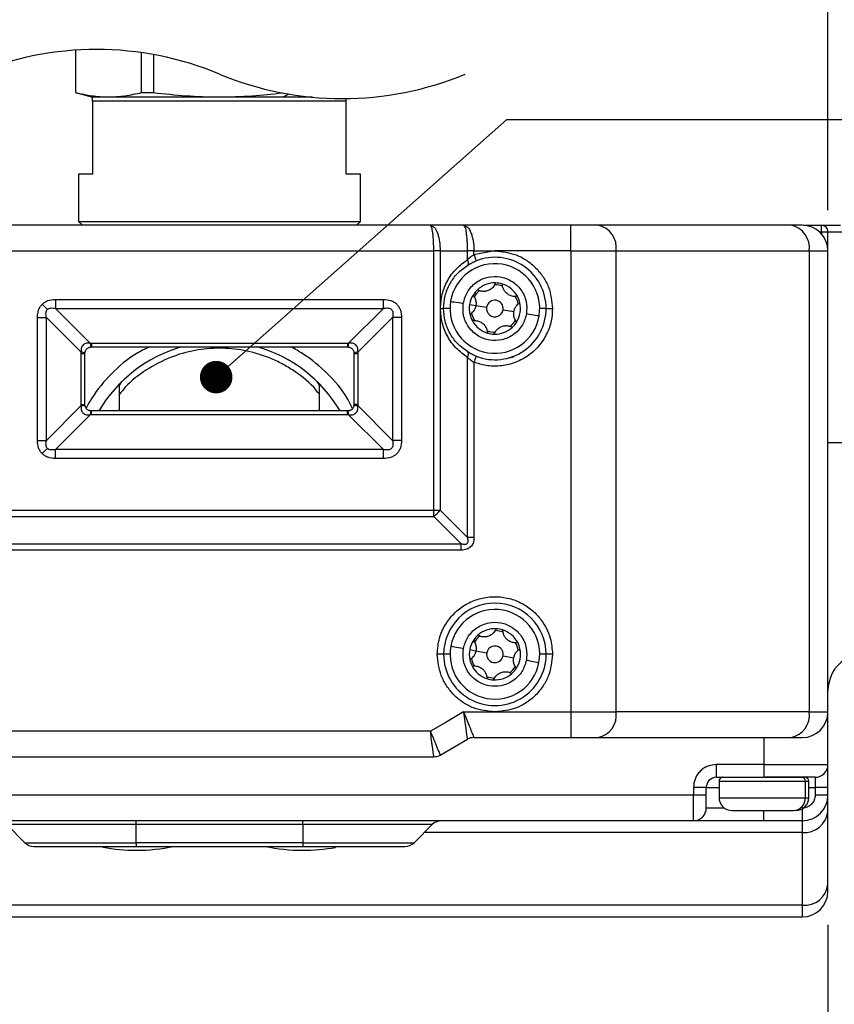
# Model space of a CAD drawing. Header units: millimetres. Extents: x 19 to 819, y 19 to 629.
# Tile 15 of 43: x 157 to 233, y 413 to 506. Entities that reach past the tile are written whole.
import ezdxf

# ---------------------------------------------------------------- set-up
doc = ezdxf.new("R2010")
doc.units = ezdxf.units.MM
doc.header["$LTSCALE"] = 3
doc.layers.add('DIMENSIONS', color=140, linetype='Continuous', lineweight=25)
doc.styles.add('SLDTEXTSTYLE0', font='TXT', dxfattribs={"width": 0.7})
doc.dimstyles.new('SLDDIMSTYLE0', dxfattribs={"dimtxt": 6.474023, "dimasz": 9.906, "dimexe": 0, "dimexo": 0.0625, "dimgap": 1.618506, "dimtad": 0, "dimtih": 1, "dimtoh": 1, "dimlfac": 0.833333, "dimrnd": 1e-09, "dimzin": 4, "dimdsep": 46, "dimtxsty": 'SLDTEXTSTYLE0', "dimsah": 1, "dimcen": 0.09, "dimadec": 0, "dimazin": 1, "dimtfac": 1, "dimtofl": 0, "dimtmove": 0, "dimatfit": 3, "dimfxl": 0, "dimfrac": 2, "dimtolj": 1, "dimtzin": 12, "dimarcsym": 0})
doc.dimstyles.new('SLDDIMSTYLE1', dxfattribs={"dimtxt": 6.474023, "dimasz": 9.906, "dimexe": 0, "dimexo": 0.0625, "dimgap": 1.618506, "dimtad": 0, "dimtih": 1, "dimtoh": 1, "dimlfac": 0.833333, "dimrnd": 1e-09, "dimzin": 4, "dimdsep": 46, "dimtxsty": 'SLDTEXTSTYLE0', "dimsah": 1, "dimcen": 0.09, "dimadec": 0, "dimazin": 1, "dimtfac": 1, "dimtmove": 0, "dimatfit": 0, "dimfxl": 0, "dimfrac": 2, "dimtolj": 1, "dimtzin": 12, "dimarcsym": 0})
doc.dimstyles.new('SLDDIMSTYLE6', dxfattribs={"dimtxt": 0.18, "dimasz": 3.048, "dimexe": 0, "dimexo": 0.0625, "dimgap": 0, "dimtad": 0, "dimtih": 1, "dimtoh": 1, "dimdec": 0, "dimrnd": 1e-09, "dimzin": 0, "dimdsep": 46, "dimtxsty": 'Standard', "dimblk1": 'DOT', "dimblk2": 'DOT', "dimsah": 1, "dimcen": 0.09, "dimadec": 0, "dimazin": 0, "dimtfac": 3.048, "dimtdec": 0, "dimtofl": 0, "dimtmove": 0, "dimatfit": 3, "dimldrblk": 'DOT', "dimfxl": 0, "dimfrac": 2, "dimtolj": 1, "dimtzin": 0, "dimarcsym": 0})

# ---------------------------------------------------------------- blocks, each defined once
blk = doc.blocks.new('_D_21')
at = {"layer": 'DIMENSIONS'}
for p, q in [((118.501, 487.747), (118.501, 569.31)), ((232.501, 487.747), (232.501, 569.31)), ((118.501, 559.785), (157.628, 559.785)), ((166.401, 559.785), (164.227, 559.785)), ((164.227, 559.785), (164.227, 549.496)), ((185.639, 559.785), (187.813, 559.785)), ((187.813, 559.785), (187.813, 549.496)), ((232.501, 559.785), (194.411, 559.785)), ((164.227, 549.496), (166.401, 549.496)), ((187.813, 549.496), (185.639, 549.496))]:
    blk.add_line(p, q, dxfattribs=at)
for points in [[(118.501, 559.785), (128.407, 558.261), (128.407, 561.309)], [(232.501, 559.785), (222.595, 561.309), (222.595, 558.261)]]:
    blk.add_solid(points, dxfattribs=at)
at = {"layer": 'DIMENSIONS', "char_height": 6.35, "attachment_point": 1, "style": 'SLDTEXTSTYLE0'}
for s, insert in [('95.0', (166.401, 569.42)), ('3.74', (166.401, 557.681))]:
    blk.add_mtext(s, dxfattribs=dict(at, insert=insert))
blk = doc.blocks.new('_D_22')
at = {"layer": 'DIMENSIONS'}
for p, q in [((106.501, 483.074), (106.501, 596.433)), ((244.501, 483.074), (244.501, 596.433)), ((106.501, 586.908), (157.628, 586.908)), ((166.401, 586.908), (164.227, 586.908)), ((164.227, 586.908), (164.227, 576.619)), ((185.639, 586.908), (187.813, 586.908)), ((187.813, 586.908), (187.813, 576.619)), ((244.501, 586.908), (194.411, 586.908)), ((164.227, 576.619), (166.401, 576.619)), ((187.813, 576.619), (185.639, 576.619))]:
    blk.add_line(p, q, dxfattribs=at)
for points in [[(106.501, 586.908), (116.407, 585.384), (116.407, 588.432)], [(244.501, 586.908), (234.595, 588.432), (234.595, 585.384)]]:
    blk.add_solid(points, dxfattribs=at)
at = {"layer": 'DIMENSIONS', "char_height": 6.35, "attachment_point": 1, "style": 'SLDTEXTSTYLE0'}
for s, insert in [('115.0', (163.708, 596.543)), ('4.53', (166.401, 584.805))]:
    blk.add_mtext(s, dxfattribs=dict(at, insert=insert))
blk = doc.blocks.new('_D_25')
at = {"layer": 'DIMENSIONS'}
for p, q in [((244.501, 448.8), (244.501, 391.269)), ((232.501, 420.778), (232.501, 391.269)), ((268.811, 406.85), (266.637, 406.85)), ((266.637, 406.85), (266.637, 396.561)), ((288.05, 406.85), (290.224, 406.85)), ((290.224, 406.85), (290.224, 396.561)), ((232.501, 400.794), (213.451, 400.794)), ((244.501, 400.794), (263.014, 400.794)), ((266.637, 396.561), (268.811, 396.561)), ((290.224, 396.561), (288.05, 396.561))]:
    blk.add_line(p, q, dxfattribs=at)
for points in [[(232.501, 400.794), (222.595, 402.318), (222.595, 399.27)], [(244.501, 400.794), (254.407, 399.27), (254.407, 402.318)]]:
    blk.add_solid(points, dxfattribs=at)
at = {"layer": 'DIMENSIONS', "char_height": 6.35, "attachment_point": 1, "style": 'SLDTEXTSTYLE0'}
for s, insert in [('10.0', (268.811, 416.485)), ('0.39', (268.811, 404.747)), ('SYM.', (267.824, 393.008))]:
    blk.add_mtext(s, dxfattribs=dict(at, insert=insert))
blk = doc.blocks.new('_Dot')
at = {"color": 0, "linetype": 'ByBlock', "lineweight": -2}
blk.add_line((-0.5, 0), (-1, 0), dxfattribs=at)
at = {"color": 0, "linetype": 'ByBlock', "const_width": 0.5}
blk.add_lwpolyline([(-0.25, 0, 1), (0.25, 0, 1)], format="xyb", close=True, dxfattribs=at)

msp = doc.modelspace()

# ---------------------------------------------------------------- linework, layer by layer
for p, q in [((162.001259, 502.743606), (162.001259, 498.770774)), ((162.016626, 502.744625), (162.016626, 498.770774)), ((168.201284, 498.770774), (168.201284, 502.511758)), ((169.316601, 502.331682), (169.316601, 498.770774)), ((162.001259, 498.770774), (163.62126, 498.336697)), ((162.016626, 498.770774), (162.001259, 498.770774)), ((184.205426, 498.336697), (163.62126, 498.336697)), ((163.62126, 497.976696), (163.62126, 498.336697)), ((168.201284, 498.770774), (169.316601, 498.770774)), ((181.987867, 498.629623), (181.441259, 498.336697)), ((187.381259, 497.976696), (187.381259, 498.206919)), ((187.381259, 497.976696), (163.62126, 497.976696)), ((163.62126, 497.976696), (163.62126, 491.136696)), ((187.381259, 491.136696), (187.381259, 497.976696)), ((162.30126, 491.136696), (162.30126, 486.696696)), ((163.62126, 491.136696), (162.30126, 491.136696)), ((188.701259, 491.136696), (187.381259, 491.136696)), ((188.701259, 486.696696), (188.701259, 491.136696)), ((195.258181, 486.336697), (155.744338, 486.336697)), ((162.30126, 486.696696), (188.701259, 486.696696)), ((162.30126, 486.696696), (162.661259, 486.336697)), ((188.34126, 486.336697), (188.701259, 486.696696)), ((198.375873, 486.336697), (195.258181, 486.336697)), ((208.415978, 486.336697), (198.375873, 486.336697)), ((208.415978, 483.936697), (208.415978, 486.336697)), ((210.961562, 486.336697), (208.415978, 486.336697)), ((229.046842, 486.336697), (210.961562, 486.336697)), ((230.101258, 486.336697), (229.046842, 486.336697)), ((230.217867, 486.336697), (231.901258, 486.336697)), ((231.901258, 485.736696), (231.901258, 486.336697)), ((231.901258, 486.336697), (233.69224, 486.336697)), ((231.68871, 485.736696), (231.901258, 485.736696)), ((231.901258, 485.736696), (232.501259, 485.736696)), ((231.901258, 485.736696), (231.901258, 485.524146)), ((232.501259, 483.936697), (232.501259, 485.736696)), ((232.501259, 485.736696), (234.036385, 485.736696)), ((155.422799, 483.936697), (195.57972, 483.936697)), ((195.57972, 459.658237), (195.57972, 483.936697)), ((196.179721, 483.936697), (195.57972, 483.936697)), ((196.179721, 483.936697), (196.179721, 459.658237)), ((196.179721, 483.936697), (198.740491, 483.936697)), ((198.740491, 483.116651), (198.740491, 483.936697)), ((199.34049, 483.936697), (198.740491, 483.936697)), ((199.34049, 483.568137), (199.34049, 483.936697)), ((199.34049, 483.936697), (201.30126, 483.936697)), ((201.30126, 483.936697), (199.34049, 483.568137)), ((208.415978, 483.936697), (201.30126, 483.936697)), ((208.415978, 483.936697), (208.415978, 440.736696)), ((208.415978, 483.936697), (212.658618, 483.936697)), ((212.658618, 440.736696), (212.658618, 483.936697)), ((212.658618, 483.936697), (230.743902, 483.936697)), ((230.743902, 483.936697), (230.743902, 440.736696)), ((230.743902, 483.936697), (232.501259, 483.936697)), ((232.501259, 440.736696), (232.501259, 483.936697)), ((160.14126, 479.393752), (190.861259, 479.393752)), ((160.14126, 479.393752), (160.14126, 478.545224)), ((190.861259, 478.545224), (190.861259, 479.393752)), ((198.932418, 478.922177), (199.52463, 478.825808)), ((199.52463, 478.825808), (200.531386, 478.661978)), ((160.14126, 478.545224), (190.861259, 478.545224)), ((160.14126, 478.545224), (163.401104, 475.285381)), ((187.601415, 475.285381), (190.861259, 478.545224)), ((196.201259, 478.536697), (196.50126, 478.536697)), ((197.101259, 478.536697), (196.50126, 478.536697)), ((202.071133, 478.411415), (203.077891, 478.247586)), ((206.101259, 478.536697), (205.50126, 478.536697)), ((206.101259, 478.536697), (206.70126, 478.536697)), ((158.444203, 466.176698), (158.444203, 477.696696)), ((158.444203, 477.696696), (159.292732, 477.696696)), ((159.292732, 466.176698), (159.292732, 477.696696)), ((162.552576, 474.436851), (159.292732, 477.696696)), ((191.709787, 477.696696), (188.449943, 474.436851)), ((191.709787, 477.696696), (191.709787, 466.176698)), ((192.558316, 477.696696), (191.709787, 477.696696)), ((192.558316, 477.696696), (192.558316, 466.176698)), ((163.401104, 475.285381), (163.50126, 475.288166)), ((163.50126, 475.288166), (187.501259, 475.288166)), ((163.50126, 475.288166), (163.50126, 474.936694)), ((187.501259, 475.288166), (187.601415, 475.285381)), ((187.501259, 475.288166), (187.501259, 474.936694)), ((162.549787, 474.336697), (162.552576, 474.436851)), ((162.549787, 469.536697), (162.549787, 474.336697)), ((162.549787, 474.336697), (162.90126, 474.336697)), ((162.90126, 474.336697), (162.902189, 474.370082)), ((162.90126, 469.536697), (162.90126, 474.336697)), ((163.467874, 474.935769), (163.50126, 474.936694)), ((163.50126, 474.936694), (187.501259, 474.936694)), ((187.501259, 474.936694), (187.534645, 474.935769)), ((187.501259, 474.936694), (187.74126, 474.885853)), ((188.100329, 474.370082), (188.101259, 474.336697)), ((188.101259, 474.336697), (188.101259, 469.536697)), ((188.101259, 474.336697), (188.452732, 474.336697)), ((188.449943, 474.436851), (188.452732, 474.336697)), ((188.452732, 474.336697), (188.452732, 469.536697)), ((198.740491, 457.097465), (198.740491, 473.95674)), ((199.34049, 473.505257), (199.34049, 457.097465)), ((202.98126, 474.0403), (202.697837, 473.883377)), ((166.14126, 471.324684), (166.366745, 471.698696)), ((166.14126, 468.936695), (166.14126, 471.47326)), ((184.635774, 471.698696), (184.861259, 471.324684)), ((184.861259, 468.936695), (184.861259, 471.47326)), ((159.292732, 466.176698), (162.552576, 469.436543)), ((162.552576, 469.436543), (162.549787, 469.536697)), ((162.549787, 469.536697), (162.90126, 469.536697)), ((162.902189, 469.503312), (162.90126, 469.536697)), ((163.50126, 468.936695), (163.317594, 468.975605)), ((163.50126, 468.936695), (163.467874, 468.937625)), ((163.50126, 468.585223), (163.50126, 468.936695)), ((187.501259, 468.936695), (163.50126, 468.936695)), ((187.534645, 468.937625), (187.501259, 468.936695)), ((187.501259, 468.585223), (187.501259, 468.936695)), ((188.101259, 469.536697), (188.100329, 469.503312)), ((188.452732, 469.536697), (188.101259, 469.536697)), ((188.452732, 469.536697), (188.449943, 469.436543)), ((188.449943, 469.436543), (191.709787, 466.176698)), ((163.401104, 468.588013), (160.14126, 465.328168)), ((163.50126, 468.585223), (163.401104, 468.588013)), ((187.501259, 468.585223), (163.50126, 468.585223)), ((187.601415, 468.588013), (187.501259, 468.585223)), ((190.861259, 465.328168), (187.601415, 468.588013)), ((158.444203, 466.176698), (159.292732, 466.176698)), ((192.558316, 466.176698), (191.709787, 466.176698)), ((234.036385, 465.936698), (232.501259, 465.936698)), ((160.14126, 464.479642), (160.14126, 465.328168)), ((190.861259, 465.328168), (160.14126, 465.328168)), ((190.861259, 464.479642), (190.861259, 465.328168)), ((190.861259, 464.479642), (160.14126, 464.479642)), ((155.422799, 459.658237), (195.57972, 459.658237)), ((195.57972, 459.658237), (196.179721, 459.658237)), ((195.57972, 459.058236), (195.57972, 459.658237)), ((196.179721, 459.658237), (198.740491, 457.097465)), ((155.422799, 459.058236), (195.57972, 459.058236)), ((195.57972, 459.058236), (198.140489, 456.497464)), ((199.34049, 457.097465), (198.740491, 457.097465)), ((152.86203, 456.497464), (198.140489, 456.497464)), ((198.140489, 455.897467), (152.86203, 455.897467)), ((198.140489, 455.897467), (198.140489, 456.497464)), ((198.941878, 446.576379), (199.531724, 446.466458)), ((196.50126, 446.136698), (195.901261, 446.136698)), ((197.101259, 446.136698), (196.50126, 446.136698)), ((199.531724, 446.466458), (200.534462, 446.279593)), ((202.068059, 445.993799), (203.070796, 445.806934)), ((206.101259, 446.136698), (205.50126, 446.136698)), ((206.70126, 446.136698), (206.101259, 446.136698)), ((198.375873, 440.736696), (201.30126, 440.736696)), ((201.30126, 440.736696), (208.415978, 440.736696)), ((208.415978, 440.736696), (208.415978, 438.336696)), ((208.415978, 440.736696), (212.658618, 440.736696)), ((230.743902, 440.736696), (212.658618, 440.736696)), ((230.743902, 440.736696), (232.501259, 440.736696)), ((232.501259, 435.816698), (232.501259, 440.736696)), ((195.258181, 438.936697), (155.744338, 438.936697)), ((199.34049, 438.336696), (208.415978, 438.336696)), ((208.415978, 438.336696), (210.961562, 438.336696)), ((210.961562, 438.336696), (229.046842, 438.336696)), ((226.50126, 438.336696), (226.50126, 435.816698)), ((229.046842, 438.336696), (230.101258, 438.336696)), ((196.179721, 436.697464), (198.740491, 438.175924)), ((155.422799, 436.536692), (195.57972, 436.536692)), ((226.50126, 435.816698), (222.061261, 435.816698)), ((222.061261, 434.616695), (222.061261, 435.816698)), ((226.50126, 435.816698), (226.50126, 434.616695)), ((226.50126, 435.816698), (232.501259, 435.816698)), ((232.501259, 433.656697), (232.501259, 435.816698)), ((222.061261, 434.616695), (226.50126, 434.616695)), ((222.626094, 434.614979), (222.601261, 434.616695)), ((231.301261, 434.616695), (226.50126, 434.616695)), ((226.617865, 434.616695), (230.048374, 434.616695)), ((230.048374, 434.616695), (230.340762, 434.616695)), ((230.048374, 434.616695), (230.340762, 434.616695)), ((230.401259, 434.616695), (230.376426, 434.614979)), ((231.301261, 434.616695), (231.301261, 433.656697)), ((219.90126, 433.656697), (219.90126, 432.936694)), ((221.101258, 433.656697), (219.90126, 433.656697)), ((221.101258, 432.936694), (221.101258, 433.656697)), ((221.101258, 433.656697), (222.30126, 433.656697)), ((222.30126, 434.256698), (222.30126, 432.696699)), ((222.30126, 434.256698), (230.380919, 434.256698)), ((230.380919, 434.256698), (230.380919, 432.696699)), ((230.380919, 434.256698), (230.70126, 434.256698)), ((230.70126, 432.696699), (230.70126, 434.256698)), ((230.70126, 433.656697), (231.301261, 433.656697)), ((232.501259, 433.656697), (231.301261, 433.656697)), ((231.301261, 433.656697), (231.301261, 432.936694)), ((232.501259, 432.936694), (232.501259, 433.656697)), ((219.90126, 432.936694), (131.101259, 432.936694)), ((221.101258, 432.936694), (219.90126, 432.936694)), ((219.90126, 430.536698), (219.90126, 432.936694)), ((221.101258, 431.7367), (221.101258, 432.936694)), ((222.30126, 432.696699), (230.380919, 432.696699)), ((230.380919, 432.696699), (230.70126, 432.696699)), ((232.501259, 432.936694), (231.301261, 432.936694)), ((232.501259, 431.417571), (232.501259, 432.936694)), ((222.78126, 431.7367), (221.101258, 431.7367)), ((223.501652, 431.496696), (229.272442, 431.496696)), ((226.50126, 430.536698), (226.50126, 431.492879)), ((230.101258, 431.657468), (230.101258, 430.536698)), ((232.501259, 424.587746), (232.501259, 431.417571)), ((219.90126, 430.536698), (131.101259, 430.536698)), ((167.701259, 430.185221), (155.57273, 430.185221)), ((157.269787, 428.48817), (155.57273, 430.185221)), ((167.701259, 430.185221), (167.701259, 430.536698)), ((183.30126, 430.185221), (167.701259, 430.185221)), ((167.701259, 428.48817), (167.701259, 430.185221)), ((183.30126, 430.185221), (183.30126, 430.536698)), ((195.429789, 430.185221), (183.30126, 430.185221)), ((183.30126, 430.185221), (183.30126, 428.48817)), ((193.732731, 428.48817), (195.429789, 430.185221)), ((226.50126, 430.536698), (219.90126, 430.536698)), ((230.101258, 430.536698), (226.50126, 430.536698)), ((230.101258, 430.536698), (230.101258, 429.45161)), ((230.101258, 429.45161), (194.696171, 429.45161)), ((230.101258, 429.45161), (230.101258, 422.621785)), ((157.269787, 428.48817), (167.701259, 428.48817)), ((158.118315, 428.136693), (167.701259, 428.136693)), ((183.30126, 428.48817), (167.701259, 428.48817)), ((167.701259, 428.48817), (167.701259, 428.136693)), ((167.701259, 428.136693), (183.30126, 428.136693)), ((183.30126, 428.48817), (193.732731, 428.48817)), ((183.30126, 428.48817), (183.30126, 428.136693)), ((183.30126, 428.136693), (192.884203, 428.136693)), ((232.501259, 423.936694), (232.501259, 424.587746)), ((230.101258, 422.621785), (120.901261, 422.621785)), ((230.101258, 422.621785), (230.101258, 421.536698)), ((120.901261, 421.536698), (230.101258, 421.536698))]:
    msp.add_line(p, q)
at = {"flags": 128}
for points in [[(199.34049, 483.568137), (199.382994, 483.459071), (199.423862, 483.354197), (199.461529, 483.257546), (199.494542, 483.172828), (199.521637, 483.103303), (199.541769, 483.051641), (199.554168, 483.019828), (199.558354, 483.009086)], [(198.758354, 482.607769), (198.790431, 482.637162), (198.813248, 482.679244), (198.826205, 482.732899), (198.828954, 482.796704), (198.821428, 482.868979), (198.803822, 482.947804), (198.776602, 483.031096), (198.740491, 483.116651)], [(158.898928, 478.939028), (158.964146, 478.87381), (159.028977, 478.808979), (159.093038, 478.744917), (159.155952, 478.682003), (159.217345, 478.62061), (159.276854, 478.561103), (159.334127, 478.503829), (159.388826, 478.449129)], [(197.155788, 479.211288), (197.178546, 479.207584), (197.245948, 479.196616), (197.3554, 479.178804), (197.502698, 479.154834), (197.68218, 479.125627), (197.886951, 479.092305), (198.109141, 479.056149), (198.340209, 479.018547)], [(204.26231, 478.054845), (204.49338, 478.017245), (204.715567, 477.981086), (204.920338, 477.947764), (205.09982, 477.918559), (205.247118, 477.894589), (205.356573, 477.876775), (205.423972, 477.865809), (205.446731, 477.862103)], [(198.740491, 473.95674), (198.776602, 474.042298), (198.803822, 474.12559), (198.821428, 474.204415), (198.828954, 474.276687), (198.826205, 474.340493), (198.813248, 474.39415), (198.790431, 474.43623), (198.758354, 474.465622)], [(199.558354, 474.064306), (199.554168, 474.053563), (199.541769, 474.021752), (199.521637, 473.970088), (199.494542, 473.900566), (199.461529, 473.815848), (199.423862, 473.719195), (199.382994, 473.61432), (199.34049, 473.505257)], [(203.023259, 473.927888), (203.022228, 473.930647), (202.98126, 474.0403)], [(158.898928, 464.934366), (158.964146, 464.999583), (159.028977, 465.064412), (159.093038, 465.128477), (159.155952, 465.191388), (159.217345, 465.25278), (159.276854, 465.312289), (159.334127, 465.369563), (159.388826, 465.424262)], [(197.172342, 446.906139), (197.195011, 446.901915), (197.262142, 446.889407), (197.371156, 446.869089), (197.517866, 446.841748), (197.696633, 446.808435), (197.900586, 446.770428), (198.121886, 446.729189), (198.352033, 446.686296)], [(204.250486, 445.587096), (204.480632, 445.544207), (204.701935, 445.502964), (204.905888, 445.464957), (205.084653, 445.431644), (205.231363, 445.404303), (205.340379, 445.383985), (205.40751, 445.371477), (205.430177, 445.367253)], [(198.375873, 440.736696), (196.629965, 439.7287), (195.258181, 438.936697)]]:
    msp.add_lwpolyline(points, dxfattribs=at)
for centre, radius, start, end in [((210.537298, 484.236697), 2.142429, 351.95052767, 78.57823394), ((228.622575, 484.236692), 2.142434, 351.9506883, 78.57821562), ((230.101256, 483.936695), 2.400002, 0.00004545, 89.99995455), ((231.901262, 485.7367), 0.599997, 359.99957435, 90.00042565), ((201.301259, 478.536695), 4.200001, 350.75729064, 170.75726591), ((201.301262, 478.536699), 4.799997, 359.99997852, 111.29106346), ((201.30126, 478.536692), 2.400004, 88.42565133, 133.08889294), ((201.301266, 478.536737), 2.219959, 71.11013411, 90.40449902), ((201.301271, 478.536769), 2.399926, 73.08870405, 88.42587205), ((201.301266, 478.536705), 2.39999, 28.4255472, 73.08902449), ((201.301234, 478.536704), 2.399974, 148.42547765, 170.75736926), ((201.301233, 478.536718), 2.399966, 133.08886123, 148.42576539), ((201.301215, 478.536731), 2.219944, 131.11000494, 150.40448019), ((201.30126, 478.536699), 4.200001, 170.75732133, 350.75723522), ((201.301326, 478.536702), 2.400065, 170.75766968, 193.08868941), ((201.301259, 478.536696), 0.78, 350.75736764, 170.75717921), ((201.301359, 478.536732), 2.219895, 11.10989234, 30.40478328), ((201.301272, 478.536695), 2.399988, 328.42554164, 13.08905381), ((201.30137, 478.536737), 2.399883, 13.08859898, 28.42605024), ((201.301066, 478.536625), 2.399795, 193.0883168, 208.42633242), ((201.301312, 478.536721), 2.220056, 191.11068676, 210.40411087), ((201.301262, 478.536693), 4.799997, 248.70893654, 0.00004816), ((201.301259, 478.536696), 0.78, 170.75720559, 350.75734127), ((201.301253, 478.536689), 2.39999, 208.4255472, 253.08902449), ((201.301261, 478.536692), 2.219996, 311.11038472, 330.40436702), ((201.301211, 478.536728), 2.400058, 313.08926022, 328.42561937), ((201.301252, 478.536657), 2.219959, 251.11013411, 270.40449902), ((201.301214, 478.536421), 2.399722, 253.08804607, 268.42653004), ((201.30127, 478.536677), 2.399979, 268.42535401, 313.08905894), ((164.385112, 475.292128), 0.984031, 180.39285274, 201.23184068), ((186.617407, 475.292128), 0.984031, 338.76815932, 359.60714726), ((162.545862, 473.452995), 0.983879, 68.76671963, 89.60900787), ((175.501245, 462.336713), 13.079978, 105.57006462, 149.69608123), ((175.501276, 462.336715), 13.079976, 30.30391427, 74.42993987), ((188.456657, 473.452995), 0.983879, 90.39099213, 111.23328037), ((162.545862, 470.420399), 0.983879, 270.39099213, 291.23328037), ((164.385151, 468.581258), 0.984071, 158.76858557, 179.60672102), ((186.617368, 468.581258), 0.984071, 0.39327898, 21.23141443), ((188.456657, 470.420399), 0.983879, 248.76671963, 269.60900787), ((193.728148, 461.509809), 3.072219, 307.06224374, 322.93775626), ((201.301259, 446.136695), 4.8, 0.00004002, 179.99995998), ((201.301259, 446.136694), 4.2, 349.44377899, 169.44372519), ((201.301266, 446.136679), 2.400018, 87.11228234, 131.77520336), ((201.301214, 446.136469), 2.400231, 71.77605532, 87.11129144), ((201.301255, 446.136694), 2.400004, 27.11206826, 71.77530475), ((201.301341, 446.136625), 2.400108, 131.77567112, 147.11174067), ((201.301219, 446.136719), 2.219954, 129.7963503, 149.09071013), ((201.301222, 446.136509), 2.220189, 69.79754506, 89.08983455), ((201.30126, 446.136698), 4.2, 169.44377899, 349.44372519), ((201.301317, 446.136701), 2.400057, 169.44408812, 191.7752592), ((201.301296, 446.136682), 2.400039, 147.11230012, 169.44355661), ((201.301261, 446.136698), 0.78, 349.44359347, 169.44385612), ((201.301316, 446.136716), 2.219941, 9.7965252, 29.09097251), ((201.301254, 446.136697), 2.400006, 327.11214473, 11.77535978), ((201.301365, 446.136728), 2.399891, 11.77518946, 27.11255515), ((201.301259, 446.136697), 4.8, 179.99998666, 0.00001334), ((201.301263, 446.136694), 2.400002, 191.77536744, 207.11200009), ((201.301203, 446.136676), 2.219941, 189.7965252, 209.09097251), ((201.301261, 446.136698), 0.78, 169.4438862, 349.44356339), ((236.101253, 442.70166), 3.599995, 124.99992186, 179.99999957), ((201.301259, 446.136695), 2.399999, 207.1120463, 251.77541803), ((201.30135, 446.136624), 2.219887, 309.79620262, 329.09111935), ((201.30126, 446.136705), 2.400005, 311.77528991, 327.11190568), ((201.301302, 446.136911), 2.220218, 249.7976703, 269.08970931), ((201.3013, 446.136884), 2.400192, 251.77591953, 267.11135397), ((201.301254, 446.1367), 2.400006, 267.11222439, 311.77547941), ((210.537302, 440.436693), 2.142425, 281.42167824, 8.04956014), ((228.622579, 440.436698), 2.142431, 281.42169657, 8.04939952), ((230.101256, 440.736698), 2.400002, 270.00004545, 359.99995455), ((199.340463, 437.136811), 1.199885, 89.99875143, 120.00167018), ((195.579682, 437.736822), 1.20013, 270.00177674, 299.99853814), ((231.30125, 435.816704), 1.200009, 270.00051654, 359.99969691), ((222.06126, 433.656693), 0.960002, 89.99997645, 179.99975674), ((222.661264, 434.256697), 0.360004, 95.60639317, 179.99984913), ((230.031689, 434.269008), 0.349447, 357.98121179, 81.91174537), ((230.341256, 434.256697), 0.360004, 0.00015087, 84.39360683), ((223.501254, 432.69669), 1.199994, 179.99957435, 270.0002122), ((229.224789, 432.652682), 1.156968, 272.36058113, 2.18033382), ((229.501266, 432.69669), 1.199994, 269.9997878, 0.00042565), ((230.101256, 432.9367), 2.400002, 270.00004545, 359.99984783), ((219.901265, 431.736691), 1.199994, 269.9997878, 0.00042565), ((230.298655, 431.658547), 2.215747, 264.8888558, 353.7563992), ((196.278322, 429.336697), 1.200001, 90.00026306, 135.00029768), ((158.118323, 429.3367), 1.200007, 224.99980498, 269.99963428), ((167.701185, 445.231566), 17.45487, 270.00024533, 281.65676704), ((183.301294, 445.23117), 17.454474, 258.34310026, 269.99988736), ((192.884196, 429.3367), 1.200007, 270.00036572, 315.00019502), ((167.701279, 445.230829), 17.454133, 259.73597952, 269.99993624), ((183.301187, 445.231534), 17.454838, 270.00023852, 280.14436962), ((230.298655, 424.828722), 2.215747, 264.8888558, 353.7563992), ((230.101256, 423.9367), 2.400002, 270.00004545, 359.99984783)]:
    msp.add_arc(centre, radius, start, end)
for points, knots in [([(162.016626, 498.770774), (162.523962, 498.659852), (163.534432, 498.438925), (165.090382, 498.335276), (166.657177, 498.433965), (167.683863, 498.657912), (168.201284, 498.770774)], [0, 0, 0, 0, 0.249061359, 0.496059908, 0.746028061, 1, 1, 1, 1]), ([(169.316601, 498.770774), (170.334315, 498.659687), (172.373283, 498.437127), (175.464364, 498.336501), (178.471725, 498.426886), (180.439544, 498.6398), (181.373559, 498.740859)], [0, 0, 0, 0, 0.25400854, 0.508900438, 0.766902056, 1, 1, 1, 1]), ([(195.57972, 483.936697), (195.575783, 484.235114), (195.569981, 484.674836), (195.529645, 485.239935), (195.493975, 485.607629), (195.439166, 485.909501), (195.401034, 486.164757), (195.302811, 486.282979), (195.258181, 486.336697)], [0, 0, 0, 0, 0.364866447, 0.537636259, 0.693423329, 0.815210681, 0.916035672, 1, 1, 1, 1]), ([(195.258181, 486.336697), (195.381371, 486.293288), (195.601049, 486.215878), (195.783505, 485.920824), (195.926384, 485.615078), (196.037652, 485.244449), (196.152049, 484.67982), (196.168566, 484.236264), (196.179721, 483.936697)], [0, 0, 0, 0, 0.1389014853, 0.2476938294, 0.3669928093, 0.5129478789, 0.6710554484, 1, 1, 1, 1]), ([(198.740491, 483.936697), (198.739379, 484.085757), (198.73718, 484.380482), (198.716546, 484.81627), (198.688325, 485.235515), (198.621196, 485.679762), (198.598358, 486.090998), (198.424811, 486.282653), (198.375873, 486.336697)], [0, 0, 0, 0, 0.181301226, 0.358470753, 0.531351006, 0.690166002, 0.912631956, 1, 1, 1, 1]), ([(198.375873, 486.336697), (198.503217, 486.291587), (198.833564, 486.174564), (199.042182, 485.697858), (199.194622, 485.240821), (199.278739, 484.818785), (199.330909, 484.381625), (199.337277, 484.085894), (199.34049, 483.936697)], [0, 0, 0, 0, 0.142969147, 0.370883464, 0.51954343, 0.677453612, 0.837274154, 1, 1, 1, 1]), ([(199.34049, 483.568137), (199.244531, 483.507648), (199.032157, 483.373776), (198.843762, 483.207693), (198.740491, 483.116651)], [0, 0, 0, 0, 0.451835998, 1, 1, 1, 1]), ([(201.30126, 483.936697), (201.980561, 483.864563), (203.02554, 483.7536), (204.282746, 483.080232), (205.147861, 482.383297), (205.844795, 481.518182), (206.518163, 480.260976), (206.629127, 479.215997), (206.70126, 478.536697)], [0, 0, 0, 0, 0.239456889, 0.368360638, 0.5, 0.631639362, 0.760543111, 1, 1, 1, 1]), ([(196.201259, 478.536697), (196.233532, 478.985147), (196.299141, 479.896805), (196.832596, 481.18055), (197.638781, 482.313088), (198.377239, 482.851704), (198.740491, 483.116651)], [0, 0, 0, 0, 0.245952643, 0.499999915, 0.754047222, 1, 1, 1, 1]), ([(196.50126, 478.536697), (196.53022, 478.937474), (196.58878, 479.747869), (197.055125, 480.867294), (197.762556, 481.875844), (198.417684, 482.357372), (198.758354, 482.607769)], [0, 0, 0, 0, 0.247274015, 0.500002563, 0.739998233, 1, 1, 1, 1]), ([(198.758354, 482.607769), (198.883168, 482.681844), (199.140342, 482.834474), (199.416317, 482.949754), (199.558354, 483.009086)], [0, 0, 0, 0, 0.485325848, 1, 1, 1, 1]), ([(198.340209, 479.018547), (198.440569, 479.38441), (198.595505, 479.949232), (199.076475, 480.579514), (199.535593, 480.987702), (200.069484, 481.296223), (200.817622, 481.54093), (201.794804, 481.569614), (202.712273, 481.232657), (203.344257, 480.76344), (203.752699, 480.301759), (204.058872, 479.768922), (204.31528, 479.018671), (204.283128, 478.433651), (204.26231, 478.054845)], [0, 0, 0, 0, 0.119721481, 0.184826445, 0.249999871, 0.315105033, 0.380278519, 0.49999997, 0.619721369, 0.684826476, 0.749999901, 0.815105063, 0.880278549, 1, 1, 1, 1]), ([(201.367198, 480.93579), (201.309229, 480.813439), (201.200474, 480.583897), (200.91433, 480.330039), (200.599215, 480.180074), (200.268378, 480.129461), (199.950406, 480.1589), (199.758072, 480.245852), (199.66174, 480.289402)], [0, 0, 0, 0, 0.194847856, 0.365553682, 0.54378681, 0.695043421, 0.8472607, 1, 1, 1, 1]), ([(203.411904, 479.679139), (203.276961, 479.668166), (203.023794, 479.64758), (202.660876, 479.76846), (202.373443, 479.966373), (202.164192, 480.22758), (202.0307, 480.517671), (202.009837, 480.727713), (201.999388, 480.832914)], [0, 0, 0, 0, 0.194847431, 0.365554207, 0.543786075, 0.695043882, 0.847261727, 1, 1, 1, 1]), ([(199.256552, 479.793348), (199.333125, 479.68207), (199.476784, 479.473303), (199.552139, 479.127591), (199.533042, 478.918087), (199.52463, 478.825808)], [0, 0, 0, 0, 0.389746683, 0.731203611, 1, 1, 1, 1]), ([(158.444203, 477.696696), (158.463386, 477.935921), (158.491336, 478.284472), (158.688603, 478.698166), (158.829563, 478.859592), (158.898928, 478.939028)], [0, 0, 0, 0, 0.526384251, 0.7669406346, 1, 1, 1, 1]), ([(158.898928, 478.939028), (158.978305, 479.008304), (159.139759, 479.149214), (159.55336, 479.34667), (159.902022, 479.374593), (160.14126, 479.393752)], [0, 0, 0, 0, 0.2328436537, 0.4736104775, 1, 1, 1, 1]), ([(190.861259, 479.393752), (191.097108, 479.375757), (191.444495, 479.349251), (191.855613, 479.150416), (192.112432, 478.948154), (192.31488, 478.691236), (192.51379, 478.28013), (192.540317, 477.932543), (192.558316, 477.696696)], [0, 0, 0, 0, 0.258927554, 0.381379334, 0.499999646, 0.618396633, 0.741072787, 1, 1, 1, 1]), ([(204.26231, 478.054845), (204.161951, 477.688982), (204.007016, 477.12416), (203.526044, 476.49388), (203.066925, 476.085692), (202.533034, 475.777171), (201.784898, 475.53246), (200.807714, 475.503778), (199.890245, 475.840737), (199.258263, 476.309954), (198.849818, 476.771632), (198.543649, 477.304471), (198.287241, 478.054721), (198.319391, 478.63974), (198.340209, 479.018547)], [0, 0, 0, 0, 0.119721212, 0.184826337, 0.249999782, 0.315104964, 0.380278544, 0.50000003, 0.619721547, 0.684826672, 0.749999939, 0.815105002, 0.880278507, 1, 1, 1, 1]), ([(199.52463, 478.825808), (199.497708, 478.717782), (199.444981, 478.506221), (199.254304, 478.209749), (199.066081, 478.069523), (198.963612, 477.993185)], [0, 0, 0, 0, 0.32219811, 0.631007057, 1, 1, 1, 1]), ([(203.077891, 478.247586), (203.104814, 478.35561), (203.157541, 478.567171), (203.348213, 478.863645), (203.536437, 479.00387), (203.638906, 479.080209)], [0, 0, 0, 0, 0.3221965, 0.6310065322, 1, 1, 1, 1]), ([(159.292732, 477.696696), (159.264236, 477.84758), (159.224714, 478.05685), (159.28685, 478.319831), (159.35619, 478.407749), (159.388826, 478.449129)], [0, 0, 0, 0, 0.577690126, 0.801229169, 1, 1, 1, 1]), ([(159.388826, 478.449129), (159.430207, 478.481766), (159.518125, 478.551106), (159.781106, 478.61324), (159.990376, 478.573719), (160.14126, 478.545224)], [0, 0, 0, 0, 0.198769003, 0.422309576, 1, 1, 1, 1]), ([(190.861259, 478.545224), (191.012856, 478.574434), (191.223116, 478.614947), (191.482174, 478.548893), (191.621159, 478.456604), (191.713461, 478.317629), (191.779519, 478.058569), (191.739001, 477.848302), (191.709787, 477.696696)], [0, 0, 0, 0, 0.288836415, 0.400608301, 0.499998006, 0.599377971, 0.711146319, 1, 1, 1, 1]), ([(198.740491, 473.95674), (198.377239, 474.221688), (197.63878, 474.760303), (196.832597, 475.892844), (196.299141, 477.176588), (196.233532, 478.088247), (196.201259, 478.536697)], [0, 0, 0, 0, 0.245952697, 0.50000025, 0.754047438, 1, 1, 1, 1]), ([(198.758354, 474.465622), (198.41769, 474.716013), (197.76256, 475.197538), (197.055134, 476.206083), (196.588779, 477.325515), (196.53022, 478.135911), (196.50126, 478.536697)], [0, 0, 0, 0, 0.2599958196, 0.4999972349, 0.7527209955, 1, 1, 1, 1]), ([(206.70126, 478.536697), (206.676448, 478.145377), (206.624508, 477.326232), (206.184188, 476.113196), (205.437124, 474.970447), (204.383522, 474.027484), (203.12235, 473.38819), (201.786333, 473.10705), (200.496207, 473.137249), (199.71411, 473.386287), (199.34049, 473.505257)], [0, 0, 0, 0, 0.111991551, 0.234430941, 0.364981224, 0.500000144, 0.635018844, 0.765569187, 0.888008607, 1, 1, 1, 1]), ([(203.345966, 477.280046), (203.269395, 477.391323), (203.125738, 477.60009), (203.050378, 477.945801), (203.069478, 478.155306), (203.077891, 478.247586)], [0, 0, 0, 0, 0.389743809, 0.731201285, 1, 1, 1, 1]), ([(199.190614, 477.394255), (199.325557, 477.405228), (199.578725, 477.425815), (199.941641, 477.30493), (200.229077, 477.107021), (200.438326, 476.845811), (200.571818, 476.555721), (200.592681, 476.34568), (200.603131, 476.24048)], [0, 0, 0, 0, 0.194847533, 0.365554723, 0.543786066, 0.695044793, 0.847262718, 1, 1, 1, 1]), ([(201.23532, 476.137604), (201.29329, 476.259954), (201.402046, 476.489495), (201.688189, 476.743354), (202.003304, 476.89332), (202.334142, 476.943934), (202.652113, 476.914491), (202.844447, 476.827539), (202.940779, 476.78399)], [0, 0, 0, 0, 0.194846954, 0.365554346, 0.543786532, 0.695043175, 0.847261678, 1, 1, 1, 1]), ([(163.401104, 475.285381), (163.279491, 475.297517), (163.094867, 475.315942), (162.861666, 475.234796), (162.71224, 475.126999), (162.603904, 474.977824), (162.522003, 474.744169), (162.540429, 474.558947), (162.552576, 474.436851)], [0, 0, 0, 0, 0.2480355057, 0.3765518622, 0.4993491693, 0.6223002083, 0.7510271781, 1, 1, 1, 1]), ([(188.449943, 474.436851), (188.462081, 474.558465), (188.480508, 474.743091), (188.399357, 474.97629), (188.291563, 475.125718), (188.142385, 475.234052), (187.908732, 475.315951), (187.72351, 475.297526), (187.601415, 475.285381)], [0, 0, 0, 0, 0.248037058, 0.376553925, 0.499351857, 0.622301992, 0.751028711, 1, 1, 1, 1]), ([(162.902189, 474.370082), (162.906075, 474.406399), (162.912378, 474.465304), (162.934096, 474.534818), (162.961936, 474.603794), (163.004936, 474.679791), (163.074791, 474.7631), (163.158112, 474.832983), (163.234142, 474.876017), (163.30316, 474.903869), (163.372679, 474.925584), (163.43157, 474.931885), (163.467874, 474.935769)], [0, 0, 0, 0, 0.124911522, 0.202604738, 0.24876746, 0.380028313, 0.499949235, 0.619864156, 0.751221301, 0.797443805, 0.875131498, 1, 1, 1, 1]), ([(168.937348, 474.936694), (168.513536, 474.732454), (167.204285, 474.101509), (165.348588, 472.484279), (163.835675, 470.700296), (163.177484, 469.527334), (162.999644, 469.210406)], [0, 0, 0, 0, 0.168012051, 0.519028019, 0.870043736, 1, 1, 1, 1]), ([(184.861259, 470.502408), (184.687623, 470.726439), (183.988184, 471.628876), (182.711348, 472.572704), (181.253534, 473.438216), (179.751015, 474.119443), (177.830507, 474.673192), (175.500963, 474.886655), (173.173235, 474.671987), (170.841754, 474.00788), (168.626951, 472.830944), (167.014841, 471.628554), (166.314997, 470.726375), (166.14126, 470.502408)], [0, 0, 0, 0, 0.039909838, 0.160764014, 0.219996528, 0.279258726, 0.392877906, 0.500075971, 0.607274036, 0.720893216, 0.839235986, 0.960090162, 1, 1, 1, 1]), ([(187.96632, 469.16108), (187.803274, 469.495758), (187.209944, 470.713662), (185.646545, 472.488952), (183.812345, 474.040328), (182.580782, 474.727788), (182.206533, 474.936694)], [0, 0, 0, 0, 0.134587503, 0.489768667, 0.844950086, 1, 1, 1, 1]), ([(187.534645, 474.935769), (187.570961, 474.931882), (187.629866, 474.925577), (187.699382, 474.903864), (187.768358, 474.876022), (187.844353, 474.833018), (187.927663, 474.763165), (187.997549, 474.679845), (188.04058, 474.603813), (188.068432, 474.534796), (188.090146, 474.465277), (188.096446, 474.406386), (188.100329, 474.370082)], [0, 0, 0, 0, 0.12490908, 0.202606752, 0.248768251, 0.380029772, 0.499949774, 0.61986624, 0.75122202, 0.797444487, 0.875130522, 1, 1, 1, 1]), ([(199.558354, 474.064306), (199.41516, 474.124154), (199.139204, 474.239491), (198.882063, 474.392169), (198.758354, 474.465622)], [0, 0, 0, 0, 0.518904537, 1, 1, 1, 1]), ([(198.740491, 473.95674), (198.83189, 473.875034), (199.01914, 473.707643), (199.231689, 473.57378), (199.34049, 473.505257)], [0, 0, 0, 0, 0.488114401, 1, 1, 1, 1]), ([(162.552576, 469.436543), (162.540438, 469.314929), (162.522011, 469.130303), (162.603163, 468.897103), (162.710956, 468.747676), (162.860135, 468.639343), (163.093786, 468.557435), (163.279009, 468.575864), (163.401104, 468.588013)], [0, 0, 0, 0, 0.2480368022, 0.3765535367, 0.4993513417, 0.6223013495, 0.7510289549, 1, 1, 1, 1]), ([(163.467874, 468.937625), (163.431558, 468.941512), (163.372653, 468.947817), (163.303137, 468.96953), (163.234161, 468.997372), (163.158163, 469.04037), (163.074857, 469.11023), (163.00497, 469.193548), (162.961939, 469.26958), (162.934087, 469.338597), (162.912373, 469.408117), (162.906073, 469.467007), (162.902189, 469.503312)], [0, 0, 0, 0, 0.124908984, 0.202606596, 0.24876806, 0.380026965, 0.499950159, 0.619866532, 0.751222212, 0.797444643, 0.875130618, 1, 1, 1, 1]), ([(188.100329, 469.503312), (188.096443, 469.466995), (188.09014, 469.408089), (188.068424, 469.338572), (188.040584, 469.269597), (187.997582, 469.193602), (187.927727, 469.110294), (187.84441, 469.040405), (187.768376, 468.997377), (187.699359, 468.969525), (187.62984, 468.94781), (187.570949, 468.941509), (187.534645, 468.937625)], [0, 0, 0, 0, 0.124911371, 0.202609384, 0.248772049, 0.380028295, 0.499949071, 0.619867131, 0.751221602, 0.797444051, 0.875131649, 1, 1, 1, 1]), ([(187.601415, 468.588013), (187.723028, 468.575873), (187.907654, 468.557444), (188.140852, 468.638599), (188.290279, 468.746394), (188.398615, 468.89557), (188.480516, 469.129224), (188.46209, 469.314447), (188.449943, 469.436543)], [0, 0, 0, 0, 0.2480352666, 0.376552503, 0.4993496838, 0.6223005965, 0.7510274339, 1, 1, 1, 1]), ([(158.898928, 464.934366), (158.829651, 465.013742), (158.68874, 465.175195), (158.491289, 465.588798), (158.463364, 465.937461), (158.444203, 466.176698)], [0, 0, 0, 0, 0.232842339, 0.473610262, 1, 1, 1, 1]), ([(159.388826, 465.424262), (159.35619, 465.465643), (159.286849, 465.553561), (159.224715, 465.816544), (159.264237, 466.025814), (159.292732, 466.176698)], [0, 0, 0, 0, 0.198770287, 0.422311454, 1, 1, 1, 1]), ([(192.558316, 466.176698), (192.54032, 465.940849), (192.513813, 465.593463), (192.314979, 465.182345), (192.112717, 464.925524), (191.855798, 464.723079), (191.444696, 464.524161), (191.097107, 464.497638), (190.861259, 464.479642)], [0, 0, 0, 0, 0.258927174, 0.381379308, 0.499999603, 0.618396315, 0.741072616, 1, 1, 1, 1]), ([(191.709787, 466.176698), (191.738997, 466.025101), (191.779512, 465.814839), (191.713456, 465.555782), (191.621168, 465.416795), (191.482192, 465.324497), (191.223133, 465.258435), (191.012865, 465.298953), (190.861259, 465.328168)], [0, 0, 0, 0, 0.288836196, 0.400609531, 0.49999914, 0.599378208, 0.711145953, 1, 1, 1, 1]), ([(160.14126, 465.328168), (159.990376, 465.299675), (159.781107, 465.260156), (159.518125, 465.322285), (159.430207, 465.391626), (159.388826, 465.424262)], [0, 0, 0, 0, 0.577690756, 0.801230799, 1, 1, 1, 1]), ([(160.14126, 464.479642), (159.902034, 464.498822), (159.553482, 464.526768), (159.139791, 464.724042), (158.978364, 464.865001), (158.898928, 464.934366)], [0, 0, 0, 0, 0.526383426, 0.766940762, 1, 1, 1, 1]), ([(198.140489, 456.497464), (198.256558, 456.467291), (198.414782, 456.426159), (198.595908, 456.456816), (198.667922, 456.492299), (198.711216, 456.526735), (198.74566, 456.570019), (198.781145, 456.642026), (198.811803, 456.823157), (198.770667, 456.981389), (198.740491, 457.097465)], [0, 0, 0, 0, 0.298457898, 0.406857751, 0.454522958, 0.499996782, 0.54546561, 0.593122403, 0.701520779, 1, 1, 1, 1]), ([(199.34049, 457.097465), (199.327877, 456.912913), (199.310356, 456.656553), (199.165922, 456.365423), (199.035871, 456.201799), (198.872346, 456.071934), (198.581203, 455.927575), (198.325044, 455.910075), (198.140489, 455.897467)], [0, 0, 0, 0, 0.283568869, 0.393903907, 0.499999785, 0.606410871, 0.716431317, 1, 1, 1, 1]), ([(195.901261, 446.136698), (195.943707, 446.647206), (196.039846, 447.803461), (196.770845, 449.204713), (197.745231, 450.258338), (198.758568, 450.956794), (199.971509, 451.426403), (201.30126, 451.592678), (202.631011, 451.426402), (203.843952, 450.956795), (204.857288, 450.258338), (205.831673, 449.204713), (206.562672, 447.803461), (206.658812, 446.647206), (206.70126, 446.136698)], [0, 0, 0, 0, 0.090318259, 0.204563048, 0.27141983, 0.343936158, 0.420785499, 0.500000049, 0.579214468, 0.656063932, 0.728580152, 0.795436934, 0.909681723, 1, 1, 1, 1]), ([(198.352033, 446.686296), (198.460753, 447.049764), (198.628596, 447.610887), (199.123887, 448.229979), (199.592244, 448.627533), (200.133067, 448.923731), (200.886616, 449.151232), (201.864199, 449.157499), (202.773705, 448.799605), (203.394764, 448.316021), (203.792518, 447.845099), (204.086392, 447.305382), (204.325537, 446.549453), (204.279983, 445.965325), (204.250486, 445.587096)], [0, 0, 0, 0, 0.119721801, 0.184826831, 0.250000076, 0.315105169, 0.380278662, 0.500000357, 0.619721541, 0.684826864, 0.750000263, 0.815105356, 0.88027878, 1, 1, 1, 1]), ([(201.422177, 448.53365), (201.361419, 448.412659), (201.247433, 448.185668), (200.95554, 447.938441), (200.637072, 447.795736), (200.305162, 447.752717), (199.987947, 447.789438), (199.797658, 447.880779), (199.702351, 447.926527)], [0, 0, 0, 0, 0.194848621, 0.365554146, 0.543785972, 0.695043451, 0.847261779, 1, 1, 1, 1]), ([(203.437539, 447.230454), (203.30238, 447.222578), (203.048808, 447.207802), (202.688754, 447.336966), (202.405935, 447.541418), (202.202726, 447.807353), (202.075921, 448.10043), (202.059878, 448.310895), (202.051843, 448.416308)], [0, 0, 0, 0, 0.194847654, 0.365553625, 0.543785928, 0.695043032, 0.847261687, 1, 1, 1, 1]), ([(204.250486, 445.587096), (204.141766, 445.223627), (203.973925, 444.662504), (203.478631, 444.043414), (203.010275, 443.645859), (202.469452, 443.34966), (201.715902, 443.122169), (200.738319, 443.115888), (199.828817, 443.473793), (199.207753, 443.957371), (198.810001, 444.428293), (198.516126, 444.96801), (198.276985, 445.72394), (198.322537, 446.308067), (198.352033, 446.686296)], [0, 0, 0, 0, 0.119721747, 0.184826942, 0.250000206, 0.315105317, 0.380278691, 0.500000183, 0.619721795, 0.684826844, 0.750000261, 0.815105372, 0.880278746, 1, 1, 1, 1]), ([(199.285895, 447.43989), (199.359897, 447.326886), (199.498732, 447.114881), (199.566146, 446.767533), (199.54225, 446.558521), (199.531724, 446.466458)], [0, 0, 0, 0, 0.389745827, 0.731201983, 1, 1, 1, 1]), ([(203.070796, 445.806934), (203.100188, 445.914313), (203.15775, 446.124611), (203.355169, 446.416637), (203.54656, 446.55251), (203.650753, 446.626479)], [0, 0, 0, 0, 0.322196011, 0.631007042, 1, 1, 1, 1]), ([(201.30126, 440.736696), (200.62196, 440.80883), (199.576981, 440.919794), (198.319774, 441.59316), (197.454657, 442.290093), (196.757722, 443.155209), (196.084356, 444.412417), (195.973393, 445.457397), (195.901261, 446.136698)], [0, 0, 0, 0, 0.239456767, 0.368360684, 0.499999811, 0.631639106, 0.760543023, 1, 1, 1, 1]), ([(199.531724, 446.466458), (199.502332, 446.359079), (199.44477, 446.148782), (199.247347, 445.85676), (199.055959, 445.720884), (198.951768, 445.646913)], [0, 0, 0, 0, 0.322197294, 0.631005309, 1, 1, 1, 1]), ([(206.70126, 446.136698), (206.629127, 445.457397), (206.518163, 444.412417), (205.844796, 443.155209), (205.147861, 442.290093), (204.282745, 441.593161), (203.02554, 440.919793), (201.980561, 440.808829), (201.30126, 440.736696)], [0, 0, 0, 0, 0.239457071, 0.368361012, 0.500000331, 0.631639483, 0.760543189, 1, 1, 1, 1]), ([(203.316623, 444.833502), (203.242621, 444.946506), (203.103786, 445.158511), (203.036375, 445.505859), (203.060271, 445.714871), (203.070796, 445.806934)], [0, 0, 0, 0, 0.38974599, 0.731201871, 1, 1, 1, 1]), ([(199.164979, 445.042938), (199.300138, 445.050814), (199.553711, 445.06559), (199.913764, 444.936426), (200.196583, 444.731974), (200.399792, 444.466039), (200.526597, 444.172962), (200.542642, 443.962497), (200.550678, 443.857084)], [0, 0, 0, 0, 0.194847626, 0.365553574, 0.543785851, 0.695042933, 0.847261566, 1, 1, 1, 1]), ([(201.180342, 443.739742), (201.241099, 443.860733), (201.355086, 444.087724), (201.646979, 444.334952), (201.965448, 444.477655), (202.297358, 444.520675), (202.614572, 444.483952), (202.804862, 444.392616), (202.90017, 444.346869)], [0, 0, 0, 0, 0.194848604, 0.365554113, 0.543786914, 0.695044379, 0.84726162, 1, 1, 1, 1]), ([(198.375873, 440.736696), (198.494211, 440.442213), (198.721537, 439.876513), (198.991293, 439.205957), (199.171563, 438.756466), (199.26037, 438.536259), (199.312194, 438.406832), (199.334843, 438.350693), (199.34049, 438.336696)], [0, 0, 0, 0, 0.3680941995, 0.7071064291, 0.838300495, 0.9297891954, 0.9824946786, 1, 1, 1, 1]), ([(198.740491, 438.175924), (198.738382, 438.190871), (198.729927, 438.250814), (198.71009, 438.388804), (198.676902, 438.623912), (198.608272, 439.103317), (198.506614, 439.818925), (198.420632, 440.422498), (198.375873, 440.736696)], [0, 0, 0, 0, 0.017506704, 0.070212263, 0.161688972, 0.29289414, 0.631906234, 1, 1, 1, 1]), ([(195.258181, 438.936697), (195.371225, 438.661935), (195.54254, 438.245545), (195.759933, 437.717828), (195.903455, 437.368571), (196.017328, 437.092414), (196.107667, 436.873947), (196.157729, 436.751328), (196.179721, 436.697464)], [0, 0, 0, 0, 0.368095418, 0.557833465, 0.707107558, 0.835910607, 0.92791833, 1, 1, 1, 1]), ([(195.57972, 436.536692), (195.571834, 436.594334), (195.553884, 436.725556), (195.522882, 436.959923), (195.483418, 437.256004), (195.433092, 437.630233), (195.357494, 438.195946), (195.297661, 438.642224), (195.258181, 438.936697)], [0, 0, 0, 0, 0.072078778, 0.164088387, 0.292893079, 0.442146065, 0.631904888, 1, 1, 1, 1]), ([(222.061261, 435.816698), (221.789633, 435.787685), (221.370325, 435.742897), (220.86693, 435.474007), (220.523304, 435.194954), (220.24407, 434.851213), (219.975083, 434.347848), (219.930273, 433.928324), (219.90126, 433.656697)], [0, 0, 0, 0, 0.239443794, 0.369626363, 0.500000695, 0.630183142, 0.760556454, 1, 1, 1, 1]), ([(231.301261, 432.936694), (231.285144, 432.785789), (231.26027, 432.552888), (231.110897, 432.273227), (230.955919, 432.082341), (230.764919, 431.927176), (230.485281, 431.777711), (230.252163, 431.752816), (230.101258, 431.7367)], [0, 0, 0, 0, 0.239444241, 0.369547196, 0.499998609, 0.63010613, 0.760556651, 1, 1, 1, 1])]:
    msp.add_open_spline(points, degree=3, knots=knots)
at = {"layer": 'DIMENSIONS', "color": 140}
for centre, start, end in [((163.988759, 472.877163), 67.38013505, 112.61986495), ((187.013759, 528.137163), 247.38013505, 292.61986495)]:
    msp.add_arc(centre, 29.9325, start, end, dxfattribs=at)

# ---------------------------------------------------------------- dimensions: what is measured, and where the dimension line sits
at = {"layer": 'DIMENSIONS'}
for base, p1, p2, picture, middle in [((244.501259, 586.908353), (106.501259, 479.263718), (244.501259, 479.263718), '_D_22', (176.019866, 586.908353)), ((232.501259, 559.785066), (118.501259, 483.936696), (232.501259, 483.936696), '_D_21', (176.019866, 559.785066))]:
    dim = msp.add_linear_dim(base=base, p1=p1, p2=p2, dimstyle='SLDDIMSTYLE0', dxfattribs=at)
    dim.commit()
    dim.dimension.update_dxf_attribs({"geometry": picture, "text_midpoint": middle, "dimtype": 160})
dim = msp.add_linear_dim(base=(244.501259, 400.79434), p1=(232.501259, 424.587749), p2=(244.501259, 452.609675), text='<>\\PSYM.', dimstyle='SLDDIMSTYLE1', dxfattribs=at)
dim.commit()
dim.dimension.update_dxf_attribs({"geometry": '_D_25', "text_midpoint": (278.430514, 400.79434), "dimtype": 160})

# ---------------------------------------------------------------- leaders
msp.add_leader([(175.195614, 472.110697), (202.419816, 496.241206), (258.565735, 496.241206)], dimstyle='SLDDIMSTYLE6', dxfattribs=at)

doc.saveas('drawing.dxf')
